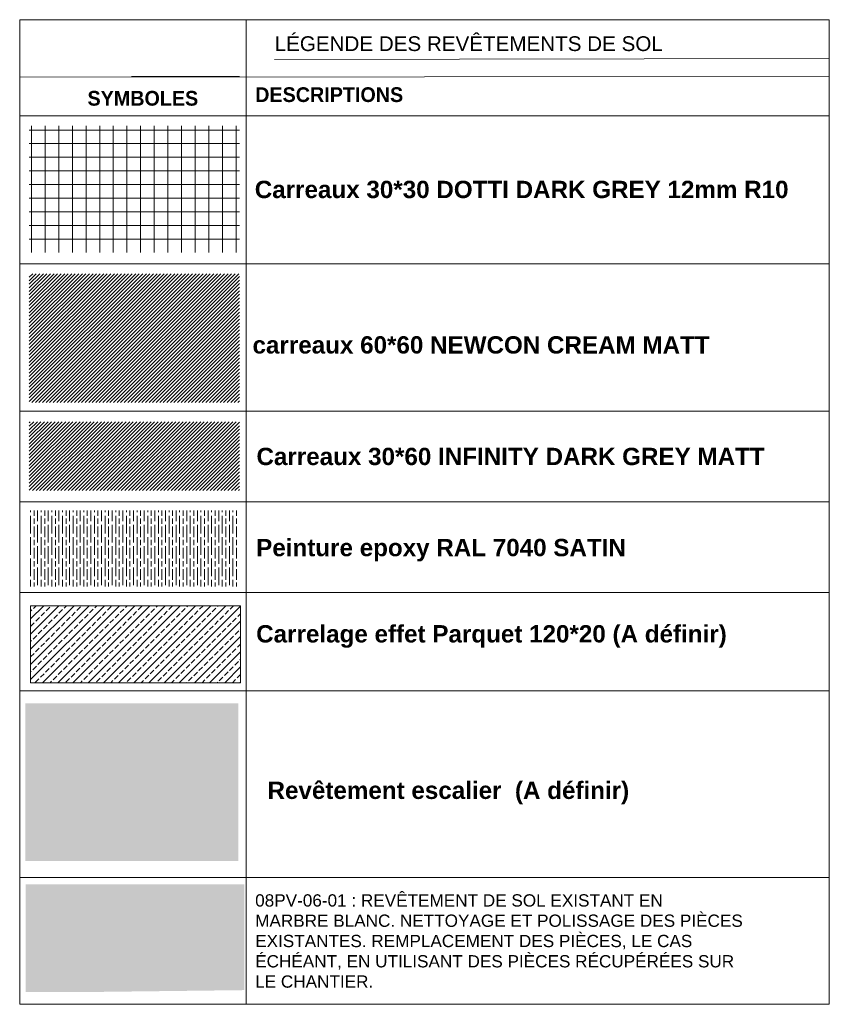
# Model space of a CAD drawing. Header units: millimetres. Extents: x 4.1 to 90.4, y -1.2 to 68.4.
# Tile 256 of 256: x 84.1 to 89.9, y 61.4 to 68.4. Entities that reach past the tile are written whole.
import ezdxf

# ---------------------------------------------------------------- set-up
doc = ezdxf.new("R2010")
doc.units = ezdxf.units.MM
for name, color, linetype, lineweight in [('A-DETL-GENF', 7, 'Continuous', 5), ('A-FLOR-PATT', 7, 'Continuous', 15), ('G-ANNO-TEXT', 7, 'Continuous', 9)]:
    doc.layers.add(name, color=color, linetype=linetype, lineweight=lineweight)
for name, color, linetype in [('PDF _Texte', 7, 'Continuous'), ('PDF$_23HMOC_DD_SR_Legends$SHT-LEGEND', 7, 'Continuous'), ('PDF$_23HMOC_DD_SR_Legends$SHT-TEXT', 7, 'Continuous')]:
    doc.layers.add(name, color=color, linetype=linetype)
doc.styles.add('PDF Century Gothic', font='arial.ttf')
doc.styles.add('PDF Century Gothic Bold', font='GOTHICB.TTF')
doc.styles.add('RomanS_B', font='arial.ttf', dxfattribs={"height": 0.2})
pattern_1 = [(45, (95.206487, 62.064098), (-0.012555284, 0.012555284), [])]

msp = doc.modelspace()

# ---------------------------------------------------------------- hatches: boundary and pattern name
at = {"lineweight": 5, "true_color": 0xff6464}
h = msp.add_hatch(dxfattribs=at)
h.set_pattern_fill('NET', color=11, scale=0.030364)
h.set_pattern_definition([(0, (144.4696, 41.94688), (0, 0.09640704), []), (90, (144.4696, 41.94688), (-0.09640704, 0), [])])
h.paths.add_polyline_path([(85.6855, 67.62), (84.1997, 67.62), (84.1997, 66.7248), (85.6855, 66.7248)])
at = {"lineweight": 5}
h = msp.add_hatch(dxfattribs=at)
h.set_pattern_fill('JIS_WOOD', color=2, scale=0.025111)
h.set_pattern_definition(pattern_1)
h.paths.add_polyline_path([(85.6855, 66.5746), (84.1997, 66.5746), (84.1997, 65.6645), (85.6855, 65.6645)])
at = {"lineweight": 5, "true_color": 0xc8c92d}
h = msp.add_hatch(dxfattribs=at)
h.set_pattern_fill('JIS_WOOD', color=52, scale=0.025111)
h.set_pattern_definition(pattern_1)
h.paths.add_polyline_path([(85.6855, 65.5281), (84.1997, 65.5281), (84.1997, 65.0416), (85.6855, 65.0416)])
at = {"lineweight": 9}
h = msp.add_hatch(dxfattribs=at)
h.set_pattern_fill('JIS_STN_2.5', color=4, scale=0.030364)
h.set_pattern_definition([(45, (144.469596, 41.946875), (-0.05367722, 0.05367722), []), (45, (144.52319, 41.946875), (-0.05367722, 0.05367722), [0.036437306, -0.01518221])])
h.paths.add_polyline_path([(84.2087, 64.2267), (84.2087, 63.6825), (85.6941, 63.6825), (85.6941, 64.2267)])
at = {"layer": 'A-DETL-GENF', "true_color": 0xffffd7}
msp.add_hatch(color=7, dxfattribs=at).paths.add_polyline_path([(84.1715, 62.4224), (85.677, 62.4224), (85.677, 63.5368), (84.1715, 63.5368)])
at = {"layer": 'A-DETL-GENF', "true_color": 0xdfffff}
msp.add_hatch(color=7, dxfattribs=at).paths.add_polyline_path([(84.7016, 61.496), (85.7195, 61.5083), (85.7195, 62.2555), (84.1733, 62.2555), (84.1733, 61.4948)])
at = {"layer": 'A-FLOR-PATT', "lineweight": 5, "true_color": 0x000000}
h = msp.add_hatch(dxfattribs=at)
h.set_pattern_fill('GOST_WOOD', color=18, scale=0.012555, style=0)
h.set_pattern_definition([(90, (95.20649, 61.42221), (0.0753317, 0), [0.1255528, -0.0251106]), (90, (95.2316, 61.3971), (0.0753317, 0), [0.0753317, -0.01883293, 0.03766585, -0.01883293]), (90, (95.25671, 61.35943), (0.0753317, 0), [0.1255528, -0.0251106])])
h.paths.add_polyline_path([(85.6829, 64.9003), (84.1971, 64.9003), (84.1997, 64.3633), (85.6855, 64.3633)])

# ---------------------------------------------------------------- linework, layer by layer
at = {"color": 7, "lineweight": 9, "true_color": 0xffffff}
msp.add_lwpolyline([(84.2087, 64.2267), (85.6941, 64.2267), (85.6941, 63.6825), (84.2087, 63.6825)], close=True, dxfattribs=at)
at = {"layer": 'PDF$_23HMOC_DD_SR_Legends$SHT-LEGEND', "lineweight": 0}
for p, q in [((89.8564, 68.3714), (84.1317, 68.3714)), ((84.1317, 68.3714), (84.1317, 61.4081)), ((85.734, 61.4081), (85.734, 68.3714)), ((89.8564, 61.4081), (89.8564, 68.3714)), ((84.9231, 67.969), (85.6855, 67.969)), ((84.1997, 64.3197), (89.0155, 64.3197))]:
    msp.add_line(p, q, dxfattribs=at)
for points in [[(84.1317, 67.9649), (89.8564, 67.969)], [(84.1317, 67.6904), (89.8564, 67.6904)], [(84.1317, 66.6441), (89.8564, 66.6441)], [(84.1317, 64.9616), (89.8564, 64.9616)], [(84.1317, 64.3197), (89.8564, 64.3197)], [(84.1317, 63.6259), (89.8564, 63.6259)], [(84.1317, 62.3056), (89.8564, 62.3056)], [(84.1317, 61.4081), (89.8564, 61.4081)]]:
    msp.add_lwpolyline(points, dxfattribs=at)
msp.add_lwpolyline([(89.8564, 65.6019), (84.1317, 65.6019)], close=True, dxfattribs=at)
at = {"layer": 'PDF$_23HMOC_DD_SR_Legends$SHT-TEXT', "lineweight": 0}
msp.add_lwpolyline([(85.9331, 68.0896), (89.8564, 68.096)], dxfattribs=at)

# ---------------------------------------------------------------- texts
at = {"layer": 'G-ANNO-TEXT', "char_height": 0.086755, "attachment_point": 1, "style": 'RomanS_B'}
for s, insert, width in [('08PV-06-01\xa0: REVÊTEMENT DE SOL EXISTANT EN ', (85.7967, 62.1862), 4.329537), ('MARBRE BLANC. NETTOYAGE ET POLISSAGE DES PIÈCES ', (85.7967, 62.0428), 4.81987), ('EXISTANTES. REMPLACEMENT DES PIÈCES, LE CAS ', (85.7967, 61.8993), 4.333014), ('ÉCHÉANT, EN UTILISANT DES PIÈCES RÉCUPÉRÉES SUR ', (85.7967, 61.7558), 4.781617), ('LE CHANTIER.', (85.7967, 61.6124), 1.1302)]:
    msp.add_mtext(s, dxfattribs=dict(at, insert=insert, width=width))
at = {"layer": 'PDF _Texte', "attachment_point": 4}
for s, insert, char_height, style in [('LÉGENDE DES REVÊTEMENTS DE SOL', (85.9342, 68.2012), 0.104314, 'PDF Century Gothic'), ('DESCRIPTIONS', (85.7969, 67.8406), 0.104314, 'PDF Century Gothic Bold'), ('SYMBOLES', (84.6112, 67.8149), 0.10431, 'PDF Century Gothic Bold'), ('{\\fArial|b1|i0|c0|p34;Peinture epoxy RAL 7040 SATIN }', (85.8039, 64.6197), 0.122462, 'PDF Century Gothic'), ('{\\fArial|b1|i0|c0|p34;Carrelage effet Parquet 120*20 (A définir)}', (85.8039, 64.0094), 0.122462, 'PDF Century Gothic'), ('{\\fArial|b1|i0|c0|p34;Revêtement escalier  (A définir)}', (85.884, 62.9031), 0.122462, 'PDF Century Gothic')]:
    msp.add_mtext(s, dxfattribs=dict(at, insert=insert, char_height=char_height, style=style))
at = {"layer": 'PDF _Texte', "char_height": 0.122462, "attachment_point": 4, "style": 'PDF Century Gothic'}
for s, insert, width in [('{\\fArial|b1|i0|c0|p34;Carreaux 30*30 DOTTI DARK GREY 12mm R10}', (85.7939, 67.1699), 3.719831), ('{\\fArial|b1|i0|c0|p34;carreaux 60*60 NEWCON CREAM MATT }', (85.778, 66.0707), 3.710168), ('{\\fArial|b1|i0|c0|p34;Carreaux 30*60 INFINITY DARK GREY MATT }', (85.8059, 65.2817), 3.721784)]:
    msp.add_mtext(s, dxfattribs=dict(at, insert=insert, width=width))

doc.saveas('drawing.dxf')
